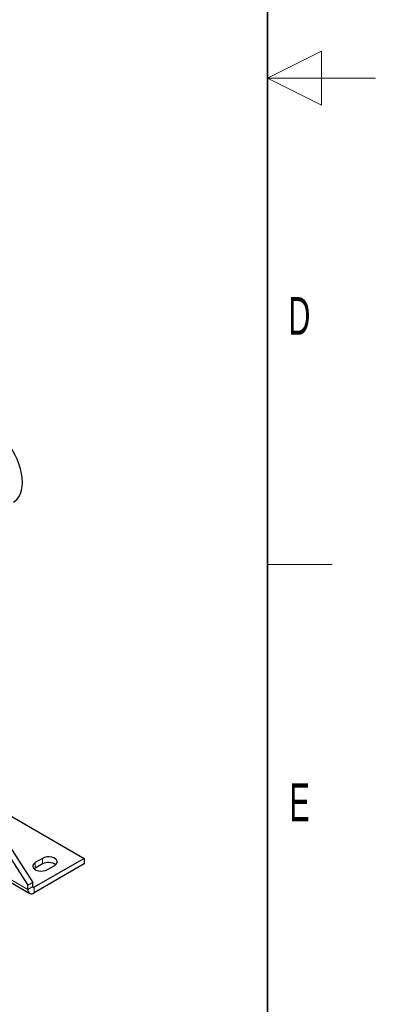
# Model space of a CAD drawing. Header units: millimetres. Extents: x 5 to 418, y 2 to 292.
# Tile 35 of 38: x 385 to 418, y 62 to 153. Entities that reach past the tile are written whole.
import ezdxf

# ---------------------------------------------------------------- set-up
doc = ezdxf.new("R2010")
doc.units = ezdxf.units.MM
doc.layers.add('SLD-0', color=7, linetype='Continuous')
doc.styles.add('SLDTEXTSTYLE0', font='TXT', dxfattribs={"width": 0.605})

msp = doc.modelspace()

# ---------------------------------------------------------------- linework, layer by layer
at = {"color": 7, "linetype": 'Continuous', "lineweight": 25}
for p, q in [((380.2732, 81.1487), (385.8094, 72.5871)), ((380.7257, 81.4099), (386.262, 72.8483)), ((381.1404, 80.7686), (391.0137, 75.0689)), ((379.0131, 75.848), (385.9752, 71.8289)), ((391.0137, 75.0689), (386.3751, 72.391)), ((387.1671, 75.0689), (386.4883, 74.677)), ((391.0137, 75.0689), (391.0137, 74.5463)), ((391.0137, 74.5463), (386.3751, 71.8685)), ((386.4883, 74.1544), (386.3943, 74.0891)), ((387.1671, 74.5463), (386.4883, 74.1544)), ((387.6196, 74.0239), (388.2985, 74.4157)), ((386.262, 72.8483), (385.8094, 72.5871)), ((385.8094, 72.1951), (385.8094, 72.5871)), ((386.262, 72.4564), (386.262, 72.8483))]:
    msp.add_line(p, q, dxfattribs=at)
at = {"color": 7, "linetype": 'Continuous', "lineweight": 18}
for p, q in [((379.2475, 75.9833), (385.8094, 72.1951)), ((387.1671, 75.0689), (387.1671, 74.5463)), ((386.4883, 74.677), (386.4883, 74.1544)), ((385.8094, 72.1951), (386.262, 72.4564)), ((386.262, 72.4564), (386.3751, 72.391)), ((386.3751, 72.391), (386.3751, 71.8685))]:
    msp.add_line(p, q, dxfattribs=at)
at = {"color": 7, "linetype": 'Continuous', "lineweight": 25, "flags": 128}
for points in [[(384.4717, 108.0225), (384.589, 108.0986), (384.7996, 108.2875), (384.9763, 108.523), (385.1165, 108.8018), (385.2181, 109.1197), (385.2797, 109.4721), (385.3003, 109.8539), (385.2797, 110.2595), (385.2181, 110.6829), (385.1165, 111.1182), (384.9763, 111.5587), (384.7996, 111.9983), (384.589, 112.4304), (384.3475, 112.8487), (384.0786, 113.2471), (383.7863, 113.6199), (383.4749, 113.9616), (383.1488, 114.2672), (382.8128, 114.5322), (382.4719, 114.7528)], [(388.2985, 74.4157), (388.4349, 74.521), (388.5145, 74.6441), (388.5307, 74.7752), (388.4823, 74.9037), (388.3732, 75.0191), (388.2122, 75.112), (388.0123, 75.175), (387.7898, 75.203), (387.5627, 75.1936), (387.3494, 75.1476), (387.1671, 75.0689)], [(386.4883, 74.677), (386.3518, 74.5718), (386.2722, 74.4486), (386.256, 74.3175), (386.3044, 74.189), (386.4135, 74.0737), (386.5745, 73.9807), (386.7744, 73.9177), (386.9969, 73.8898), (387.224, 73.8991), (387.4373, 73.9451), (387.6196, 74.0239)]]:
    msp.add_lwpolyline(points, dxfattribs=at)
at = {"color": 7, "linetype": 'Continuous', "lineweight": 25}
for centre, radius, start, end in [((387.7268, 73.5198), 1.1691, 55.297885, 118.60389), ((386.1543, 72.1392), 0.3494, 170.785963, 309.203285), ((386.331, 72.4452), 0.0699, 170.785963, 309.203285)]:
    msp.add_arc(centre, radius, start, end, dxfattribs=at)
at = {"layer": 'SLD-0', "lineweight": 35}
msp.add_line((408, 12), (408, 282.5), dxfattribs=at)
at = {"layer": 'SLD-0', "color": 7, "linetype": 'Continuous', "lineweight": 18}
for p, q in [((413, 149.75), (408, 147.25)), ((413, 144.75), (413, 149.75)), ((418, 147.25), (408, 147.25)), ((408, 147.25), (413, 144.75))]:
    msp.add_line(p, q, dxfattribs=at)
at = {"layer": 'SLD-0', "lineweight": 18}
msp.add_line((408, 102.25), (414, 102.25), dxfattribs=at)

# ---------------------------------------------------------------- texts
at = {"layer": 'SLD-0', "char_height": 3.5, "attachment_point": 2, "style": 'SLDTEXTSTYLE0'}
for s, insert in [('D', (410.9597, 127.0011)), ('E', (410.9816, 82.0011))]:
    msp.add_mtext(s, dxfattribs=dict(at, insert=insert))

doc.saveas('drawing.dxf')
